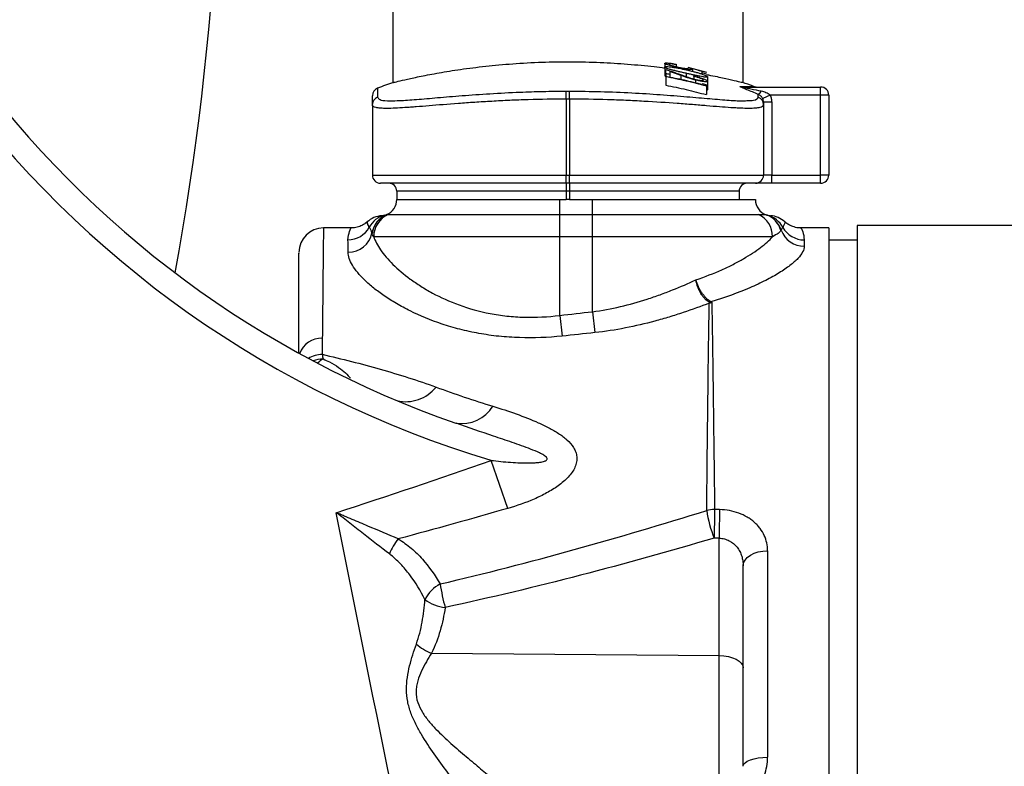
# Model space of a CAD drawing. Header units: millimetres. Extents: x 986 to 1887, y 1234 to 1795.
# Tile 4 of 6: x 1317 to 1437, y 1452 to 1543. Entities that reach past the tile are written whole.
import ezdxf

# ---------------------------------------------------------------- set-up
doc = ezdxf.new("R2010")
doc.units = ezdxf.units.MM

msp = doc.modelspace()

# ---------------------------------------------------------------- linework, layer by layer
at = {"color": 7, "linetype": 'Continuous', "lineweight": 25}
for p, q in [((1362.31, 1548.23), (1362.31, 1535.59)), ((1405.31, 1535.59), (1405.31, 1548.23)), ((1395.68, 1537.94), (1395.68, 1537.48)), ((1395.68, 1537.48), (1395.68, 1536.45)), ((1395.81, 1536.67), (1395.81, 1537.17)), ((1396.32, 1536.92), (1396.32, 1536.57)), ((1397.09, 1537.82), (1397.09, 1537.78)), ((1397.09, 1537.78), (1397.09, 1537.53)), ((1398.52, 1537.45), (1400.81, 1536.84)), ((1399.08, 1537.2), (1399.08, 1536.95)), ((1400.29, 1536.74), (1400.29, 1536.93)), ((1395.81, 1536.67), (1395.81, 1536.35)), ((1395.81, 1536.28), (1395.81, 1536.35)), ((1395.81, 1536.28), (1395.81, 1535.25)), ((1396.32, 1536.57), (1396.32, 1536.25)), ((1398.31, 1536.71), (1398.31, 1536.31)), ((1399.27, 1536.33), (1399.27, 1536.4)), ((1399.27, 1536.33), (1399.27, 1536.01)), ((1399.45, 1535.89), (1399.45, 1535.55)), ((1400.94, 1536.28), (1400.94, 1535.73)), ((1400.94, 1535.73), (1400.94, 1534.69)), ((1383.61, 1533.55), (1383.6, 1534.52)), ((1384.01, 1533.55), (1384.01, 1534.52)), ((1400.81, 1535.29), (1400.81, 1535.14)), ((1400.81, 1535.14), (1400.81, 1534.09)), ((1405.25, 1535.03), (1414.81, 1535.03)), ((1414.81, 1534.03), (1414.81, 1535.03)), ((1359.81, 1532.86), (1359.81, 1533.96)), ((1383.61, 1533.55), (1383.61, 1524.23)), ((1384.01, 1533.55), (1384.01, 1524.23)), ((1407.17, 1533.78), (1407.17, 1534.13)), ((1408.61, 1534.03), (1407.71, 1533.6)), ((1407.81, 1533.16), (1407.81, 1532.86)), ((1408.81, 1533.16), (1407.81, 1533.16)), ((1414.81, 1534.03), (1408.61, 1534.03)), ((1408.81, 1533.16), (1408.81, 1524.23)), ((1415.81, 1534.03), (1414.81, 1534.03)), ((1414.81, 1524.23), (1414.81, 1534.03)), ((1415.81, 1534.03), (1415.81, 1524.23)), ((1359.81, 1532.86), (1359.81, 1524.23)), ((1407.81, 1532.86), (1407.81, 1524.23)), ((1359.81, 1524.23), (1383.61, 1524.23)), ((1383.61, 1523.23), (1383.61, 1524.23)), ((1383.61, 1524.23), (1384.01, 1524.23)), ((1384.01, 1524.23), (1407.81, 1524.23)), ((1384.01, 1523.23), (1384.01, 1524.23)), ((1408.81, 1524.23), (1407.81, 1524.23)), ((1408.81, 1523.23), (1408.81, 1524.23)), ((1408.81, 1524.23), (1414.81, 1524.23)), ((1414.81, 1523.23), (1414.81, 1524.23)), ((1415.81, 1524.23), (1414.81, 1524.23)), ((1383.61, 1523.23), (1360.81, 1523.23)), ((1384.01, 1523.23), (1383.61, 1523.23)), ((1383.61, 1523.23), (1383.61, 1522.23)), ((1406.81, 1523.23), (1384.01, 1523.23)), ((1384.01, 1523.23), (1384.01, 1522.23)), ((1408.81, 1523.23), (1406.81, 1523.23)), ((1414.81, 1523.23), (1408.81, 1523.23)), ((1383.61, 1522.23), (1362.81, 1522.23)), ((1362.81, 1522.23), (1362.81, 1521.23)), ((1362.81, 1521.23), (1382.81, 1521.23)), ((1382.81, 1521.23), (1383.61, 1521.23)), ((1382.81, 1519.4), (1382.81, 1521.23)), ((1384.01, 1522.23), (1383.61, 1522.23)), ((1383.61, 1522.23), (1383.61, 1521.23)), ((1384.01, 1521.23), (1383.61, 1521.23)), ((1404.81, 1522.23), (1384.01, 1522.23)), ((1384.01, 1522.23), (1384.01, 1521.23)), ((1384.01, 1521.23), (1386.81, 1521.23)), ((1386.81, 1519.4), (1386.81, 1521.23)), ((1386.81, 1521.23), (1406.81, 1521.23)), ((1404.81, 1522.23), (1404.81, 1521.23)), ((1361.77, 1519.4), (1382.81, 1519.4)), ((1382.81, 1516.65), (1382.81, 1519.4)), ((1382.81, 1519.4), (1386.81, 1519.4)), ((1386.81, 1516.65), (1386.81, 1519.4)), ((1386.81, 1519.4), (1407.18, 1519.4)), ((1357.19, 1517.73), (1353.81, 1517.73)), ((1359.21, 1518.41), (1359.21, 1518.44)), ((1415.81, 1517.73), (1412.44, 1517.73)), ((1415.81, 1517.73), (1415.81, 1310.73)), ((1724.31, 1518.04), (1419.31, 1518.04)), ((1419.31, 1518.04), (1419.31, 1310.42)), ((1382.81, 1516.65), (1359.98, 1516.65)), ((1382.81, 1507), (1382.81, 1516.65)), ((1386.81, 1516.65), (1382.81, 1516.65)), ((1386.81, 1507.46), (1386.81, 1516.65)), ((1408.91, 1516.65), (1386.81, 1516.65)), ((1412.81, 1516.27), (1412.81, 1515.5)), ((1419.31, 1516.23), (1415.81, 1516.23)), ((1382.81, 1507), (1383.09, 1504.46)), ((1386.81, 1507.46), (1387.11, 1504.89)), ((1376.44, 1483.33), (1374.37, 1489.22)), ((1402.36, 1465.26), (1402.36, 1479.67)), ((1408.31, 1478.13), (1408.31, 1452.8)), ((1405.31, 1451.68), (1405.31, 1476.28)), ((1367.07, 1465.57), (1402.36, 1465.26)), ((1402.36, 1448.68), (1402.36, 1465.26))]:
    msp.add_line(p, q, dxfattribs=at)
at = {"color": 1, "linetype": 'Continuous', "lineweight": 25}
for p, q in [((1397.66, 1536.46), (1397.66, 1535.98)), ((1360.45, 1534.89), (1360.45, 1533.78))]:
    msp.add_line(p, q, dxfattribs=at)
at = {"color": 7, "linetype": 'Continuous', "lineweight": 25, "flags": 128}
for points in [[(1405.31, 1476.28), (1405.36, 1476.64), (1405.54, 1476.98), (1405.81, 1477.3), (1406.19, 1477.58), (1406.64, 1477.82), (1407.16, 1477.99), (1407.72, 1478.09), (1408.31, 1478.13)], [(1402.36, 1465.26), (1402.94, 1465.22), (1403.49, 1465.14), (1404, 1465), (1404.45, 1464.81), (1404.81, 1464.58), (1405.08, 1464.33), (1405.25, 1464.05), (1405.31, 1463.76)], [(1405.31, 1451.68), (1405.36, 1451.9), (1405.54, 1452.11), (1405.81, 1452.3), (1406.19, 1452.47), (1406.64, 1452.61), (1407.16, 1452.71), (1407.72, 1452.78), (1408.31, 1452.8)]]:
    msp.add_lwpolyline(points, dxfattribs=at)
at = {"color": 7, "linetype": 'Continuous', "lineweight": 25}
for centre, radius, start, end in [((1011.12, 1572.32), 330, 349.5092, 4.7333), ((1411.14, 1611.83), 125, 216.1358, 250.8192), ((1411.14, 1611.83), 128, 216.1358, 253.3026), ((1383.81, 1474.23), 65, 109.2445, 111.0618), ((1383.81, 1474.23), 65, 69.5334, 70.7411), ((1360.81, 1533.96), 1, 111.0618, 180), ((1405.25, 1535.99), 0.954, 250.0827, 269.9888), ((1406.98, 1536.03), 1, 244.4329, 270.0001), ((1406.81, 1534.81), 0.764, 298.0585, 340.134), ((1414.81, 1534.03), 1, 0, 90), ((1360.8, 1532.85), 0.995, 110.8569, 179.9164), ((1406.81, 1532.85), 0.995, 0.0836, 69.1431), ((1360.81, 1524.23), 1, 180, 270), ((1406.81, 1524.23), 1, 270, 0), ((1414.81, 1524.23), 1, 270, 0), ((1361.81, 1522.23), 1, 0, 90), ((1405.81, 1522.23), 1, 90, 180), ((1360.81, 1521.23), 2, 292.5949, 0), ((1408.81, 1521.23), 2, 180, 250.0252), ((1361.19, 1516.25), 3, 94.4444, 132.3683), ((1362.06, 1516.43), 2.97, 104.593, 152.1442), ((1362.71, 1516.61), 2.99, 112.3979, 170.2281), ((1362.73, 1516.62), 2.99, 112.6184, 171.3068), ((1362.98, 1516.65), 3, 113.8715, 180.1063), ((1405.9, 1516.68), 3.01, 359.4615, 64.8797), ((1407.1, 1516.55), 2.98, 17.121, 69.9831), ((1407.14, 1516.53), 2.99, 18.4169, 70.44), ((1407.55, 1516.42), 2.97, 27.9314, 75.3137), ((1408.42, 1516.25), 3, 48.2481, 85.5546), ((1353.81, 1514.73), 3, 90.1035, 180), ((1356.82, 1519.3), 3.01, 270.0678, 330.424), ((1412.79, 1518.49), 3, 199.8628, 270.3542), ((1412.8, 1519.28), 3.01, 209.2138, 270.1598), ((1356.85, 1517.72), 2.97, 269.73, 348.3615), ((1402.09, 1506.28), 2.51, 107.0604, 112.0212), ((1401.48, 1505.24), 3.29, 90.1611, 95.6331), ((1363.91, 1501.18), 4.76, 256.8527, 321.4089), ((1370.72, 1498.35), 4.62, 262.0522, 327.4355), ((1401.82, 1478.78), 4.4, 90.2913, 102.9251), ((1415.17, 1485.09), 14.47, 188.0528, 201.9743), ((1615.99, 1478.22), 214.24, 178.6747, 179.6104), ((1616.63, 1478.21), 214.27, 178.6747, 179.6102), ((1368.14, 1475.35), 6.67, 140.5477, 159.1314), ((1370.26, 1470.09), 4.5, 118.2384, 152.5177), ((1387.83, 1476.76), 19.88, 187.8464, 196.3365), ((1369.13, 1475.72), 4.57, 231.1991, 265.1918), ((1369.21, 1471.23), 6.06, 228.7083, 249.2955)]:
    msp.add_arc(centre, radius, start, end, dxfattribs=at)
at = {"color": 1, "linetype": 'Continuous', "lineweight": 25}
for centre, radius, start, end in [((1353.58, 1501.34), 2.86, 88.1376, 160.2548), ((1353.76, 1498.78), 3.45, 91.7236, 121.4357), ((1353.8, 1498.2), 3.46, 90.4684, 111.485), ((1355.5, 1498.79), 3.36, 121.1244, 135.9116)]:
    msp.add_arc(centre, radius, start, end, dxfattribs=at)
at = {"color": 7, "linetype": 'Continuous', "lineweight": 25}
for centre, major_axis, ratio, start_param, end_param in [((-399.3, 1414.23), (5757.64, -51.76), 0.015567, 1.252665, 1.252776), ((-399.35, 1412.73), (5757.64, -50.26), 0.015115, 1.252657, 1.252768)]:
    msp.add_ellipse(centre, major_axis=major_axis, ratio=ratio, start_param=start_param, end_param=end_param, dxfattribs=at)
for points, knots in [([(1362.39, 1535.59), (1362.37, 1535.59), (1362.33, 1535.58), (1362.91, 1535.72), (1364.04, 1535.98), (1365.74, 1536.35), (1367.93, 1536.77), (1370.6, 1537.2), (1373.65, 1537.59), (1377.03, 1537.9), (1380.56, 1538.1), (1384.2, 1538.15), (1387.75, 1538.07), (1391.19, 1537.85), (1393.84, 1537.6), (1395.25, 1537.42), (1395.68, 1537.36)], [0, 0, 0, 0, 0.040718, 0.115533, 0.192487, 0.267954, 0.345503, 0.422894, 0.502512, 0.580106, 0.660049, 0.735967, 0.814148, 0.889126, 0.966222, 1, 1, 1, 1]), ([(1395.68, 1537.94), (1395.68, 1537.95), (1395.69, 1537.96), (1395.72, 1537.97), (1395.74, 1537.98), (1395.81, 1537.99), (1395.85, 1537.99), (1395.96, 1537.98), (1396.02, 1537.98), (1396.22, 1537.96), (1396.37, 1537.94), (1396.63, 1537.91), (1396.72, 1537.89), (1396.9, 1537.86), (1397, 1537.84), (1397.09, 1537.82)], [0, 0, 0, 0, 0.125, 0.125, 0.25, 0.25, 0.375, 0.375, 0.5, 0.5, 0.75, 0.75, 0.875, 0.875, 1, 1, 1, 1]), ([(1397.44, 1537.4), (1397.33, 1537.42), (1397.21, 1537.44), (1396.99, 1537.5), (1396.87, 1537.52), (1396.55, 1537.6), (1396.35, 1537.65), (1396.01, 1537.76), (1395.89, 1537.8), (1395.76, 1537.86), (1395.73, 1537.88), (1395.7, 1537.9), (1395.69, 1537.91), (1395.68, 1537.93), (1395.68, 1537.93), (1395.68, 1537.94)], [0, 0, 0, 0, 0.125, 0.125, 0.25, 0.25, 0.5, 0.5, 0.75, 0.75, 0.875, 0.875, 0.9375, 0.9375, 1, 1, 1, 1]), ([(1395.68, 1537.48), (1395.68, 1537.49), (1395.68, 1537.5), (1395.7, 1537.51), (1395.72, 1537.52), (1395.79, 1537.53), (1395.85, 1537.54), (1396.02, 1537.53), (1396.12, 1537.53), (1396.35, 1537.51), (1396.48, 1537.49), (1396.74, 1537.45), (1396.88, 1537.43), (1397.16, 1537.38), (1397.31, 1537.35), (1397.73, 1537.27), (1398.02, 1537.21), (1398.31, 1537.14)], [0, 0, 0, 0, 0.0625, 0.0625, 0.125, 0.125, 0.25, 0.25, 0.375, 0.375, 0.5, 0.5, 0.625, 0.625, 0.75, 0.75, 1, 1, 1, 1]), ([(1398.31, 1536.71), (1398.16, 1536.74), (1398.01, 1536.78), (1397.72, 1536.84), (1397.58, 1536.88), (1397.29, 1536.94), (1397.15, 1536.98), (1396.87, 1537.05), (1396.73, 1537.08), (1396.47, 1537.15), (1396.34, 1537.19), (1396.12, 1537.26), (1396.02, 1537.29), (1395.85, 1537.35), (1395.79, 1537.38), (1395.72, 1537.42), (1395.71, 1537.44), (1395.68, 1537.46), (1395.68, 1537.47), (1395.68, 1537.48)], [0, 0, 0, 0, 0.125, 0.125, 0.25, 0.25, 0.375, 0.375, 0.5, 0.5, 0.625, 0.625, 0.75, 0.75, 0.875, 0.875, 0.9375, 0.9375, 1, 1, 1, 1]), ([(1397.09, 1537.78), (1397.03, 1537.79), (1396.96, 1537.8), (1396.84, 1537.82), (1396.78, 1537.83), (1396.67, 1537.85), (1396.62, 1537.85), (1396.52, 1537.86), (1396.48, 1537.87), (1396.36, 1537.88), (1396.3, 1537.87), (1396.23, 1537.87), (1396.22, 1537.86), (1396.2, 1537.85), (1396.19, 1537.85), (1396.19, 1537.84)], [0, 0, 0, 0, 0.125, 0.125, 0.25, 0.25, 0.375, 0.375, 0.5, 0.5, 0.75, 0.75, 0.875, 0.875, 1, 1, 1, 1]), ([(1396.19, 1537.84), (1396.19, 1537.83), (1396.2, 1537.82), (1396.23, 1537.8), (1396.25, 1537.78), (1396.35, 1537.74), (1396.45, 1537.71), (1396.62, 1537.65), (1396.68, 1537.63), (1396.82, 1537.59), (1396.9, 1537.57), (1397.05, 1537.54), (1397.13, 1537.52), (1397.29, 1537.48), (1397.38, 1537.46), (1397.46, 1537.44)], [0, 0, 0, 0, 0.125, 0.125, 0.25, 0.25, 0.5, 0.5, 0.625, 0.625, 0.75, 0.75, 0.875, 0.875, 1, 1, 1, 1]), ([(1399.08, 1537.2), (1399.07, 1537.19), (1399.07, 1537.18), (1399.03, 1537.17), (1399, 1537.16), (1398.88, 1537.16), (1398.75, 1537.17), (1398.52, 1537.2), (1398.44, 1537.21), (1398.25, 1537.24), (1398.16, 1537.25), (1397.96, 1537.29), (1397.86, 1537.31), (1397.65, 1537.35), (1397.55, 1537.37), (1397.44, 1537.4)], [0, 0, 0, 0, 0.125, 0.125, 0.25, 0.25, 0.5, 0.5, 0.625, 0.625, 0.75, 0.75, 0.875, 0.875, 1, 1, 1, 1]), ([(1397.46, 1537.44), (1397.54, 1537.43), (1397.61, 1537.41), (1397.76, 1537.38), (1397.83, 1537.37), (1397.97, 1537.34), (1398.04, 1537.33), (1398.16, 1537.32), (1398.22, 1537.31), (1398.38, 1537.29), (1398.45, 1537.29), (1398.52, 1537.3), (1398.54, 1537.3), (1398.56, 1537.32), (1398.56, 1537.32), (1398.56, 1537.33)], [0, 0, 0, 0, 0.125, 0.125, 0.25, 0.25, 0.375, 0.375, 0.5, 0.5, 0.75, 0.75, 0.875, 0.875, 1, 1, 1, 1]), ([(1398.31, 1537.14), (1398.45, 1537.11), (1398.6, 1537.08), (1398.89, 1537.01), (1399.03, 1536.97), (1399.32, 1536.9), (1399.46, 1536.86), (1399.74, 1536.78), (1399.88, 1536.74), (1400.14, 1536.66), (1400.26, 1536.62), (1400.49, 1536.54), (1400.59, 1536.5), (1400.76, 1536.42), (1400.82, 1536.39), (1400.89, 1536.34), (1400.91, 1536.33), (1400.93, 1536.3), (1400.93, 1536.29), (1400.94, 1536.28)], [0, 0, 0, 0, 0.125, 0.125, 0.25, 0.25, 0.375, 0.375, 0.5, 0.5, 0.625, 0.625, 0.75, 0.75, 0.875, 0.875, 0.9375, 0.9375, 1, 1, 1, 1]), ([(1398.98, 1537.29), (1399.01, 1537.27), (1399.03, 1537.26), (1399.06, 1537.24), (1399.06, 1537.23), (1399.07, 1537.22), (1399.08, 1537.21), (1399.08, 1537.2)], [0, 0, 0, 0, 0.5, 0.5, 0.75, 0.75, 1, 1, 1, 1]), ([(1400.81, 1536.61), (1400.72, 1536.63), (1400.64, 1536.65), (1400.47, 1536.7), (1400.38, 1536.72), (1400.29, 1536.74)], [0, 0, 0, 0, 0.5, 0.5, 1, 1, 1, 1]), ([(1395.68, 1536.45), (1395.68, 1536.43), (1395.69, 1536.4), (1395.79, 1536.36), (1395.81, 1536.35)], [0, 0, 0, 0, 0.857818, 1, 1, 1, 1]), ([(1396.32, 1536.57), (1396.23, 1536.59), (1396.15, 1536.61), (1395.98, 1536.64), (1395.89, 1536.65), (1395.81, 1536.67)], [0, 0, 0, 0, 0.5, 0.5, 1, 1, 1, 1]), ([(1395.81, 1536.35), (1396.56, 1536.21), (1397.31, 1536.06), (1398.81, 1535.72), (1399.56, 1535.54), (1400.29, 1535.35)], [0, 0, 0, 0, 0.5, 0.5, 1, 1, 1, 1]), ([(1400.81, 1535.14), (1399.98, 1535.36), (1399.15, 1535.57), (1397.48, 1535.95), (1396.64, 1536.12), (1395.81, 1536.28)], [0, 0, 0, 0, 0.5, 0.5, 1, 1, 1, 1]), ([(1399.45, 1535.89), (1399.36, 1535.91), (1399.27, 1535.93), (1399.1, 1535.98), (1399.02, 1536), (1398.85, 1536.05), (1398.77, 1536.08), (1398.61, 1536.13), (1398.54, 1536.15), (1398.32, 1536.22), (1398.18, 1536.27), (1397.91, 1536.37), (1397.78, 1536.41), (1397.66, 1536.46)], [0, 0, 0, 0, 0.125, 0.125, 0.25, 0.25, 0.375, 0.375, 0.5, 0.5, 0.75, 0.75, 1, 1, 1, 1]), ([(1397.88, 1536.47), (1398.1, 1536.39), (1398.33, 1536.31), (1398.69, 1536.18), (1398.82, 1536.13), (1399.03, 1536.07), (1399.1, 1536.05), (1399.25, 1536.01), (1399.33, 1535.99), (1399.41, 1535.97)], [0, 0, 0, 0, 0.5, 0.5, 0.75, 0.75, 0.875, 0.875, 1, 1, 1, 1]), ([(1400.94, 1536.28), (1400.93, 1536.27), (1400.93, 1536.27), (1400.91, 1536.25), (1400.89, 1536.25), (1400.83, 1536.24), (1400.76, 1536.24), (1400.64, 1536.25), (1400.59, 1536.25), (1400.49, 1536.26), (1400.43, 1536.27), (1400.26, 1536.3), (1400.14, 1536.32), (1399.87, 1536.37), (1399.74, 1536.4), (1399.46, 1536.45), (1399.31, 1536.48), (1399.03, 1536.55), (1398.88, 1536.58), (1398.6, 1536.65), (1398.45, 1536.68), (1398.31, 1536.71)], [0, 0, 0, 0, 0.0625, 0.0625, 0.125, 0.125, 0.25, 0.25, 0.3125, 0.3125, 0.375, 0.375, 0.5, 0.5, 0.625, 0.625, 0.75, 0.75, 0.875, 0.875, 1, 1, 1, 1]), ([(1399.27, 1536.4), (1399.38, 1536.37), (1399.49, 1536.34), (1399.7, 1536.28), (1399.8, 1536.25), (1400, 1536.19), (1400.1, 1536.16), (1400.28, 1536.1), (1400.36, 1536.07), (1400.52, 1536), (1400.59, 1535.97), (1400.72, 1535.92), (1400.77, 1535.89), (1400.85, 1535.83), (1400.88, 1535.81), (1400.92, 1535.78), (1400.92, 1535.77), (1400.93, 1535.75), (1400.93, 1535.74), (1400.94, 1535.73)], [0, 0, 0, 0, 0.125, 0.125, 0.25, 0.25, 0.375, 0.375, 0.5, 0.5, 0.625, 0.625, 0.75, 0.75, 0.875, 0.875, 0.9375, 0.9375, 1, 1, 1, 1]), ([(1400.42, 1535.87), (1400.42, 1535.89), (1400.42, 1535.9), (1400.39, 1535.93), (1400.37, 1535.94), (1400.29, 1536), (1400.2, 1536.04), (1399.98, 1536.12), (1399.85, 1536.17), (1399.64, 1536.23), (1399.57, 1536.25), (1399.42, 1536.29), (1399.34, 1536.31), (1399.27, 1536.33)], [0, 0, 0, 0, 0.125, 0.125, 0.25, 0.25, 0.5, 0.5, 0.75, 0.75, 0.875, 0.875, 1, 1, 1, 1]), ([(1399.41, 1535.97), (1399.48, 1535.95), (1399.54, 1535.94), (1399.68, 1535.91), (1399.74, 1535.89), (1399.93, 1535.86), (1400.04, 1535.84), (1400.23, 1535.83), (1400.3, 1535.83), (1400.38, 1535.84), (1400.39, 1535.84), (1400.42, 1535.85), (1400.42, 1535.86), (1400.42, 1535.87)], [0, 0, 0, 0, 0.125, 0.125, 0.25, 0.25, 0.5, 0.5, 0.75, 0.75, 0.875, 0.875, 1, 1, 1, 1]), ([(1400.94, 1535.73), (1400.93, 1535.72), (1400.93, 1535.71), (1400.9, 1535.69), (1400.87, 1535.68), (1400.8, 1535.67), (1400.76, 1535.67), (1400.65, 1535.67), (1400.58, 1535.68), (1400.37, 1535.7), (1400.2, 1535.73), (1399.93, 1535.78), (1399.84, 1535.8), (1399.64, 1535.84), (1399.55, 1535.87), (1399.45, 1535.89)], [0, 0, 0, 0, 0.125, 0.125, 0.25, 0.25, 0.375, 0.375, 0.5, 0.5, 0.75, 0.75, 0.875, 0.875, 1, 1, 1, 1]), ([(1400.81, 1536.55), (1400.98, 1536.52), (1401.95, 1536.34), (1403.24, 1536.06), (1404.56, 1535.76), (1405.24, 1535.59), (1405.24, 1535.59), (1405.24, 1535.59)], [0, 0, 0, 0, 0.056126, 0.317038, 0.570745, 0.832077, 1, 1, 1, 1]), ([(1362.03, 1533.35), (1362.39, 1533.35), (1363.22, 1533.35), (1365.18, 1533.49), (1367.75, 1533.72), (1370.79, 1533.98), (1374.2, 1534.22), (1377.58, 1534.4), (1380.74, 1534.5), (1382.65, 1534.52), (1383.6, 1534.52)], [0, 0, 0, 0, 0.103892, 0.2392, 0.376309, 0.51343, 0.653767, 0.794102, 0.897051, 1, 1, 1, 1]), ([(1384.01, 1534.52), (1385.29, 1534.51), (1387.88, 1534.48), (1391.63, 1534.33), (1395.21, 1534.1), (1398.44, 1533.84), (1401.31, 1533.59), (1403.64, 1533.4), (1405.15, 1533.31), (1405.65, 1533.35), (1405.78, 1533.36)], [0, 0, 0, 0, 0.13468, 0.273225, 0.407619, 0.545807, 0.680691, 0.819499, 0.953434, 1, 1, 1, 1]), ([(1395.81, 1535.25), (1396.65, 1535.09), (1397.49, 1534.91), (1399.16, 1534.52), (1399.99, 1534.31), (1400.81, 1534.09)], [0, 0, 0, 0, 0.5, 0.5, 1, 1, 1, 1]), ([(1400.81, 1534.63), (1400.85, 1534.63), (1400.93, 1534.64), (1400.93, 1534.67), (1400.94, 1534.69)], [0, 0, 0, 0, 0.482921, 1, 1, 1, 1]), ([(1407.17, 1534.13), (1406.92, 1534.23), (1406.69, 1534.33), (1406.22, 1534.52), (1405.99, 1534.61), (1405.66, 1534.74), (1405.55, 1534.79), (1405.34, 1534.87), (1405.25, 1534.91), (1405.07, 1534.99), (1405, 1535.02), (1404.91, 1535.07), (1404.9, 1535.09), (1404.93, 1535.09)], [0, 0, 0, 0, 0.25, 0.25, 0.5, 0.5, 0.625, 0.625, 0.75, 0.75, 0.875, 0.875, 1, 1, 1, 1]), ([(1405.25, 1535.03), (1405.24, 1535.03), (1405.24, 1535.03), (1405.24, 1535.03), (1405.24, 1535.02), (1405.28, 1535.01), (1405.32, 1535), (1405.45, 1534.97), (1405.54, 1534.95), (1405.84, 1534.89), (1406.05, 1534.85), (1406.67, 1534.72), (1407.1, 1534.63), (1407.53, 1534.55)], [0, 0, 0, 0, 0.03125, 0.03125, 0.0625, 0.0625, 0.125, 0.125, 0.25, 0.25, 0.5, 0.5, 1, 1, 1, 1]), ([(1407.53, 1534.55), (1407.73, 1534.51), (1407.92, 1534.45), (1408.2, 1534.33), (1408.29, 1534.28), (1408.46, 1534.17), (1408.54, 1534.11), (1408.61, 1534.03)], [0, 0, 0, 0, 0.5, 0.5, 0.75, 0.75, 1, 1, 1, 1]), ([(1383.61, 1533.55), (1382.03, 1533.54), (1380.48, 1533.52), (1378.18, 1533.44), (1377.41, 1533.42), (1375.92, 1533.35), (1375.19, 1533.31), (1373.76, 1533.23), (1373.06, 1533.19), (1371.69, 1533.1), (1371.02, 1533.05), (1369.07, 1532.91), (1367.87, 1532.81), (1366.23, 1532.68), (1365.7, 1532.63), (1364.96, 1532.58), (1364.72, 1532.56), (1364.25, 1532.52), (1364.03, 1532.51), (1362.95, 1532.44), (1362.21, 1532.4), (1361.47, 1532.4), (1361.33, 1532.41), (1361.06, 1532.41), (1360.94, 1532.42), (1360.6, 1532.45), (1360.41, 1532.47), (1359.96, 1532.59), (1359.81, 1532.7), (1359.81, 1532.86)], [0, 0, 0, 0, 0.125, 0.125, 0.1875, 0.1875, 0.25, 0.25, 0.3125, 0.3125, 0.375, 0.375, 0.5, 0.5, 0.5625, 0.5625, 0.59375, 0.59375, 0.625, 0.625, 0.75, 0.75, 0.78125, 0.78125, 0.8125, 0.8125, 0.875, 0.875, 1, 1, 1, 1]), ([(1407.81, 1532.86), (1407.81, 1532.7), (1407.65, 1532.59), (1407.27, 1532.49), (1407.18, 1532.48), (1406.99, 1532.45), (1406.89, 1532.44), (1406.55, 1532.41), (1406.29, 1532.4), (1405.69, 1532.4), (1405.36, 1532.41), (1404.81, 1532.44), (1404.62, 1532.45), (1404.21, 1532.47), (1404, 1532.48), (1402.91, 1532.55), (1401.93, 1532.63), (1400.28, 1532.77), (1399.71, 1532.81), (1398.8, 1532.89), (1398.49, 1532.91), (1397.86, 1532.96), (1397.54, 1532.98), (1395.93, 1533.1), (1394.56, 1533.19), (1392.4, 1533.31), (1391.66, 1533.35), (1390.16, 1533.42), (1389.41, 1533.45), (1387.13, 1533.52), (1385.58, 1533.54), (1384.01, 1533.55)], [0, 0, 0, 0, 0.125, 0.125, 0.15625, 0.15625, 0.1875, 0.1875, 0.25, 0.25, 0.3125, 0.3125, 0.34375, 0.34375, 0.375, 0.375, 0.5, 0.5, 0.5625, 0.5625, 0.59375, 0.59375, 0.625, 0.625, 0.75, 0.75, 0.8125, 0.8125, 0.875, 0.875, 1, 1, 1, 1]), ([(1407.71, 1533.6), (1407.65, 1533.73), (1407.57, 1533.84), (1407.38, 1534.01), (1407.28, 1534.08), (1407.17, 1534.13)], [0, 0, 0, 0, 0.5, 0.5, 1, 1, 1, 1]), ([(1408.61, 1534.03), (1408.68, 1533.9), (1408.72, 1533.75), (1408.79, 1533.46), (1408.81, 1533.31), (1408.81, 1533.16)], [0, 0, 0, 0, 0.5, 0.5, 1, 1, 1, 1]), ([(1360.96, 1519.24), (1360.99, 1519.24), (1361.02, 1519.23), (1361.24, 1519.28), (1361.31, 1519.3)], [0, 0, 0, 0, 0.673897, 1, 1, 1, 1]), ([(1407.18, 1519.4), (1407.45, 1519.4), (1407.67, 1519.39), (1407.99, 1519.38), (1408.09, 1519.37), (1408.12, 1519.35)], [0, 0, 0, 0, 0.5, 0.5, 1, 1, 1, 1]), ([(1408.3, 1519.3), (1408.39, 1519.28), (1408.6, 1519.24), (1408.63, 1519.24), (1408.65, 1519.24)], [0, 0, 0, 0, 0.423113, 1, 1, 1, 1]), ([(1359.18, 1518.48), (1359.11, 1518.42), (1359, 1518.32), (1358.63, 1518.08), (1358.11, 1517.86), (1357.6, 1517.72), (1357.28, 1517.75), (1357.19, 1517.75)], [0, 0, 0, 0, 0.260738, 0.449992, 0.66238, 0.903858, 1, 1, 1, 1]), ([(1409.95, 1517.43), (1409.89, 1517.32), (1409.78, 1517.2), (1409.43, 1516.95), (1409.19, 1516.8), (1408.91, 1516.65)], [0, 0, 0, 0, 0.5, 0.5, 1, 1, 1, 1]), ([(1412.43, 1517.75), (1412.36, 1517.74), (1412.07, 1517.72), (1411.57, 1517.83), (1411.01, 1518.06), (1410.63, 1518.3), (1410.47, 1518.44), (1410.43, 1518.49)], [0, 0, 0, 0, 0.087463, 0.39564, 0.665796, 0.898834, 1, 1, 1, 1]), ([(1359.98, 1516.65), (1360.15, 1516.14), (1360.43, 1515.6), (1361.03, 1514.75), (1361.25, 1514.46), (1361.76, 1513.87), (1362.04, 1513.57), (1362.95, 1512.66), (1363.66, 1512.06), (1364.87, 1511.17), (1365.3, 1510.88), (1366.21, 1510.3), (1366.69, 1510.02), (1368.19, 1509.21), (1369.28, 1508.72), (1371.66, 1507.85), (1372.93, 1507.49), (1374.93, 1507.11), (1375.61, 1507.01), (1377.03, 1506.85), (1377.74, 1506.8), (1379.89, 1506.75), (1381.34, 1506.82), (1382.81, 1507)], [0, 0, 0, 0, 0.125, 0.125, 0.1875, 0.1875, 0.25, 0.25, 0.375, 0.375, 0.4375, 0.4375, 0.5, 0.5, 0.625, 0.625, 0.75, 0.75, 0.8125, 0.8125, 0.875, 0.875, 1, 1, 1, 1]), ([(1399.5, 1511.36), (1400.65, 1511.75), (1401.71, 1512.17), (1403.17, 1512.82), (1403.64, 1513.04), (1404.53, 1513.5), (1404.96, 1513.73), (1406.15, 1514.42), (1406.85, 1514.88), (1407.74, 1515.56), (1408.01, 1515.78), (1408.5, 1516.22), (1408.72, 1516.44), (1408.91, 1516.65)], [0, 0, 0, 0, 0.25, 0.25, 0.375, 0.375, 0.5, 0.5, 0.75, 0.75, 0.875, 0.875, 1, 1, 1, 1]), ([(1412.81, 1515.5), (1412.81, 1515.05), (1412.54, 1514.55), (1411.89, 1513.85), (1411.74, 1513.71), (1411.42, 1513.42), (1411.24, 1513.28), (1410.66, 1512.83), (1410.22, 1512.53), (1409.23, 1511.92), (1408.68, 1511.61), (1407.77, 1511.15), (1407.46, 1510.99), (1406.8, 1510.68), (1406.46, 1510.53), (1404.7, 1509.78), (1403.12, 1509.2), (1401.36, 1508.68)], [0, 0, 0, 0, 0.25, 0.25, 0.3125, 0.3125, 0.375, 0.375, 0.5, 0.5, 0.625, 0.625, 0.6875, 0.6875, 0.75, 0.75, 1, 1, 1, 1]), ([(1350.81, 1502.44), (1350.81, 1503.67), (1350.81, 1506.39), (1350.81, 1509.62), (1350.81, 1512.28), (1350.81, 1513.95), (1350.81, 1514.74), (1350.81, 1514.65), (1350.81, 1514.62)], [0, 0, 0, 0, 0.159946, 0.351809, 0.543061, 0.734319, 0.926187, 1, 1, 1, 1]), ([(1383.09, 1504.46), (1381.33, 1504.28), (1379.59, 1504.22), (1377.45, 1504.29), (1377.03, 1504.31), (1376.18, 1504.37), (1375.75, 1504.4), (1374.5, 1504.53), (1373.68, 1504.65), (1372.09, 1504.94), (1371.31, 1505.11), (1369.8, 1505.49), (1369.07, 1505.71), (1366.94, 1506.42), (1365.65, 1506.96), (1363.87, 1507.84), (1363.3, 1508.15), (1362.24, 1508.77), (1361.74, 1509.09), (1360.81, 1509.72), (1360.38, 1510.04), (1359.58, 1510.68), (1359.21, 1511.01), (1358.23, 1511.96), (1357.72, 1512.57), (1357.2, 1513.44), (1357.07, 1513.71), (1356.89, 1514.25), (1356.84, 1514.51), (1356.84, 1514.75)], [0, 0, 0, 0, 0.125, 0.125, 0.15625, 0.15625, 0.1875, 0.1875, 0.25, 0.25, 0.3125, 0.3125, 0.375, 0.375, 0.5, 0.5, 0.5625, 0.5625, 0.625, 0.625, 0.6875, 0.6875, 0.75, 0.75, 0.875, 0.875, 0.9375, 0.9375, 1, 1, 1, 1]), ([(1386.81, 1507.46), (1387.98, 1507.61), (1389.12, 1507.83), (1391.36, 1508.35), (1392.45, 1508.66), (1394.06, 1509.18), (1394.59, 1509.36), (1395.63, 1509.73), (1396.14, 1509.93), (1397.63, 1510.52), (1398.58, 1510.93), (1399.5, 1511.36)], [0, 0, 0, 0, 0.25, 0.25, 0.5, 0.5, 0.625, 0.625, 0.75, 0.75, 1, 1, 1, 1]), ([(1401.15, 1508.61), (1400.97, 1508.71), (1400.79, 1508.86), (1400.53, 1509.13), (1400.45, 1509.23), (1400.28, 1509.44), (1400.21, 1509.56), (1400.06, 1509.8), (1399.99, 1509.93), (1399.86, 1510.2), (1399.8, 1510.33), (1399.64, 1510.76), (1399.56, 1511.06), (1399.5, 1511.36)], [0, 0, 0, 0, 0.25, 0.25, 0.375, 0.375, 0.5, 0.5, 0.625, 0.625, 0.75, 0.75, 1, 1, 1, 1]), ([(1401.36, 1508.68), (1401.17, 1508.78), (1400.99, 1508.92), (1400.71, 1509.19), (1400.62, 1509.29), (1400.44, 1509.5), (1400.36, 1509.61), (1400.19, 1509.85), (1400.11, 1509.97), (1399.96, 1510.23), (1399.89, 1510.37), (1399.7, 1510.78), (1399.58, 1511.07), (1399.5, 1511.36)], [0, 0, 0, 0, 0.25, 0.25, 0.375, 0.375, 0.5, 0.5, 0.625, 0.625, 0.75, 0.75, 1, 1, 1, 1]), ([(1401.15, 1508.51), (1400.12, 1508.11), (1399.05, 1507.72), (1397.38, 1507.16), (1396.81, 1506.98), (1395.66, 1506.63), (1395.07, 1506.46), (1393.29, 1505.98), (1392.08, 1505.7), (1389.63, 1505.22), (1388.38, 1505.03), (1387.11, 1504.89)], [0, 0, 0, 0, 0.25, 0.25, 0.375, 0.375, 0.5, 0.5, 0.75, 0.75, 1, 1, 1, 1]), ([(1400.84, 1483.07), (1400.85, 1484.42), (1400.87, 1485.75), (1400.89, 1488.33), (1400.9, 1489.58), (1400.94, 1493.24), (1400.97, 1495.52), (1401.02, 1499.77), (1401.05, 1501.73), (1401.1, 1505.36), (1401.13, 1507.02), (1401.15, 1508.51)], [0, 0, 0, 0, 0.125, 0.125, 0.25, 0.25, 0.5, 0.5, 0.75, 0.75, 1, 1, 1, 1]), ([(1401.15, 1508.51), (1401.17, 1508.53), (1401.18, 1508.55), (1401.18, 1508.58), (1401.18, 1508.6), (1401.15, 1508.61)], [0, 0, 0, 0, 0.5, 0.5, 1, 1, 1, 1]), ([(1401.47, 1508.53), (1401.49, 1507.04), (1401.51, 1505.38), (1401.57, 1501.77), (1401.6, 1499.81), (1401.65, 1495.58), (1401.68, 1493.31), (1401.73, 1489.67), (1401.74, 1488.41), (1401.77, 1485.85), (1401.79, 1484.53), (1401.8, 1483.18)], [0, 0, 0, 0, 0.25, 0.25, 0.5, 0.5, 0.75, 0.75, 0.875, 0.875, 1, 1, 1, 1]), ([(1353.65, 1502.23), (1356.07, 1501.68), (1358.45, 1501.07), (1361.95, 1500.07), (1363.11, 1499.73), (1365.39, 1499), (1366.52, 1498.62), (1367.63, 1498.21)], [0, 0, 0, 0, 0.5, 0.5, 0.75, 0.75, 1, 1, 1, 1]), ([(1374.61, 1495.86), (1375.58, 1495.56), (1376.54, 1495.25), (1378.4, 1494.58), (1379.31, 1494.23), (1380.61, 1493.65), (1381.04, 1493.44), (1381.87, 1493.01), (1382.27, 1492.78), (1383.02, 1492.29), (1383.37, 1492.02), (1384, 1491.45), (1384.28, 1491.13), (1384.6, 1490.61), (1384.69, 1490.43), (1384.83, 1490.06), (1384.87, 1489.86), (1384.91, 1489.45), (1384.9, 1489.24), (1384.83, 1488.81), (1384.77, 1488.6), (1384.58, 1488.17), (1384.46, 1487.96), (1384.18, 1487.55), (1384.02, 1487.35), (1383.66, 1486.97), (1383.47, 1486.79), (1383.06, 1486.44), (1382.84, 1486.27), (1382.17, 1485.78), (1381.69, 1485.49), (1380.7, 1484.95), (1380.19, 1484.7), (1378.62, 1484.02), (1377.54, 1483.64), (1376.44, 1483.33)], [0, 0, 0, 0, 0.125, 0.125, 0.25, 0.25, 0.3125, 0.3125, 0.375, 0.375, 0.4375, 0.4375, 0.5, 0.5, 0.53125, 0.53125, 0.5625, 0.5625, 0.59375, 0.59375, 0.625, 0.625, 0.65625, 0.65625, 0.6875, 0.6875, 0.71875, 0.71875, 0.75, 0.75, 0.8125, 0.8125, 0.875, 0.875, 1, 1, 1, 1]), ([(1374.37, 1489.22), (1375.17, 1489.12), (1375.97, 1489.04), (1377.17, 1488.95), (1377.57, 1488.93), (1378.37, 1488.9), (1378.77, 1488.9), (1379.37, 1488.91), (1379.57, 1488.92), (1379.97, 1488.94), (1380.17, 1488.96), (1380.47, 1489), (1380.57, 1489.02), (1380.76, 1489.06), (1380.86, 1489.09), (1381, 1489.14), (1381.04, 1489.16), (1381.12, 1489.2), (1381.16, 1489.23), (1381.22, 1489.29), (1381.24, 1489.33), (1381.25, 1489.41), (1381.25, 1489.45), (1381.2, 1489.56), (1381.13, 1489.63), (1380.99, 1489.75), (1380.92, 1489.8), (1380.67, 1489.96), (1380.5, 1490.05), (1379.97, 1490.3), (1379.6, 1490.45), (1378.49, 1490.89), (1377.73, 1491.16), (1376.21, 1491.68), (1375.44, 1491.94), (1373.14, 1492.71), (1371.61, 1493.23), (1370.08, 1493.77)], [0, 0, 0, 0, 0.125, 0.125, 0.1875, 0.1875, 0.25, 0.25, 0.28125, 0.28125, 0.3125, 0.3125, 0.328125, 0.328125, 0.34375, 0.34375, 0.351563, 0.351563, 0.359375, 0.359375, 0.367187, 0.367187, 0.375, 0.375, 0.390625, 0.390625, 0.40625, 0.40625, 0.4375, 0.4375, 0.5, 0.5, 0.625, 0.625, 0.75, 0.75, 1, 1, 1, 1]), ([(1361.91, 1477.73), (1360.87, 1478.53), (1359.8, 1479.36), (1358.16, 1480.63), (1357.61, 1481.06), (1356.77, 1481.71), (1356.49, 1481.93), (1356.07, 1482.26), (1355.93, 1482.37), (1355.65, 1482.59), (1355.51, 1482.7), (1355.37, 1482.8)], [0, 0, 0, 0, 0.5, 0.5, 0.75, 0.75, 0.875, 0.875, 0.9375, 0.9375, 1, 1, 1, 1]), ([(1362.99, 1479.59), (1361.79, 1480.1), (1360.54, 1480.62), (1358.63, 1481.43), (1357.98, 1481.7), (1357, 1482.11), (1356.68, 1482.25), (1356.19, 1482.46), (1356.03, 1482.53), (1355.7, 1482.67), (1355.53, 1482.74), (1355.37, 1482.8)], [0, 0, 0, 0, 0.5, 0.5, 0.75, 0.75, 0.875, 0.875, 0.9375, 0.9375, 1, 1, 1, 1]), ([(1368.13, 1474.05), (1373.66, 1475.34), (1379.14, 1476.76), (1390.04, 1479.79), (1395.45, 1481.4), (1400.84, 1483.07)], [0, 0, 0, 0, 0.5, 0.5, 1, 1, 1, 1]), ([(1408.31, 1478.13), (1408.31, 1478.45), (1408.27, 1478.77), (1408.14, 1479.4), (1408.03, 1479.71), (1407.76, 1480.3), (1407.59, 1480.58), (1407.29, 1480.99), (1407.18, 1481.12), (1406.94, 1481.38), (1406.82, 1481.5), (1406.55, 1481.73), (1406.41, 1481.84), (1406.12, 1482.06), (1405.96, 1482.16), (1405.48, 1482.44), (1405.14, 1482.61), (1404.41, 1482.88), (1404.02, 1482.98), (1403.23, 1483.12), (1402.82, 1483.16), (1402.41, 1483.17)], [0, 0, 0, 0, 0.125, 0.125, 0.25, 0.25, 0.375, 0.375, 0.4375, 0.4375, 0.5, 0.5, 0.5625, 0.5625, 0.625, 0.625, 0.75, 0.75, 0.875, 0.875, 1, 1, 1, 1]), ([(1362.99, 1479.59), (1363.56, 1479.24), (1364.09, 1478.85), (1365.08, 1478.01), (1365.53, 1477.57), (1366.79, 1476.16), (1367.5, 1475.14), (1368.13, 1474.05)], [0, 0, 0, 0, 0.25, 0.25, 0.5, 0.5, 1, 1, 1, 1]), ([(1401.75, 1479.68), (1396.32, 1478.08), (1390.85, 1476.55), (1379.86, 1473.7), (1374.32, 1472.37), (1368.75, 1471.17)], [0, 0, 0, 0, 0.5, 0.5, 1, 1, 1, 1]), ([(1402.36, 1479.67), (1402.58, 1479.67), (1402.8, 1479.64), (1403.21, 1479.53), (1403.42, 1479.45), (1403.98, 1479.16), (1404.31, 1478.88), (1404.69, 1478.39), (1404.8, 1478.22), (1404.99, 1477.86), (1405.07, 1477.67), (1405.19, 1477.29), (1405.23, 1477.09), (1405.29, 1476.68), (1405.31, 1476.48), (1405.31, 1476.28)], [0, 0, 0, 0, 0.125, 0.125, 0.25, 0.25, 0.5, 0.5, 0.625, 0.625, 0.75, 0.75, 0.875, 0.875, 1, 1, 1, 1]), ([(1366.27, 1472.16), (1365.73, 1473.21), (1365.12, 1474.22), (1364.05, 1475.63), (1363.67, 1476.08), (1362.84, 1476.95), (1362.39, 1477.36), (1361.91, 1477.73)], [0, 0, 0, 0, 0.5, 0.5, 0.75, 0.75, 1, 1, 1, 1]), ([(1365.21, 1466.68), (1365.53, 1467.57), (1365.75, 1468.47), (1366.09, 1470.3), (1366.2, 1471.23), (1366.27, 1472.16)], [0, 0, 0, 0, 0.5, 0.5, 1, 1, 1, 1]), ([(1368.75, 1471.17), (1368.6, 1470.2), (1368.4, 1469.25), (1367.86, 1467.38), (1367.52, 1466.46), (1367.07, 1465.57)], [0, 0, 0, 0, 0.5, 0.5, 1, 1, 1, 1]), ([(1372, 1446.98), (1371.58, 1447.57), (1371.1, 1448.2), (1370.1, 1449.53), (1369.57, 1450.23), (1368.49, 1451.68), (1367.94, 1452.43), (1366.86, 1453.97), (1366.33, 1454.76), (1365.59, 1456), (1365.35, 1456.43), (1364.91, 1457.31), (1364.71, 1457.76), (1364.38, 1458.68), (1364.24, 1459.16), (1364.05, 1460.13), (1364.01, 1460.63), (1364, 1461.62), (1364.04, 1462.1), (1364.17, 1463.07), (1364.27, 1463.54), (1364.62, 1464.94), (1364.91, 1465.82), (1365.21, 1466.68)], [0, 0, 0, 0, 0.125, 0.125, 0.25, 0.25, 0.375, 0.375, 0.5, 0.5, 0.5625, 0.5625, 0.625, 0.625, 0.6875, 0.6875, 0.75, 0.75, 0.8125, 0.8125, 0.875, 0.875, 1, 1, 1, 1]), ([(1367.07, 1465.57), (1366.85, 1465.22), (1366.64, 1464.87), (1366.23, 1464.15), (1366.03, 1463.78), (1365.67, 1462.99), (1365.51, 1462.59), (1365.32, 1461.95), (1365.27, 1461.74), (1365.2, 1461.3), (1365.18, 1461.08), (1365.17, 1460.4), (1365.24, 1459.96), (1365.52, 1459.09), (1365.72, 1458.69), (1366.18, 1457.93), (1366.45, 1457.57), (1367.01, 1456.88), (1367.31, 1456.56), (1368.21, 1455.63), (1368.84, 1455.05), (1369.77, 1454.21), (1370.09, 1453.94), (1370.71, 1453.4), (1371.02, 1453.13), (1371.95, 1452.35), (1372.54, 1451.86), (1373.65, 1450.92), (1374.18, 1450.47), (1374.65, 1450.06)], [0, 0, 0, 0, 0.0625, 0.0625, 0.125, 0.125, 0.1875, 0.1875, 0.21875, 0.21875, 0.25, 0.25, 0.3125, 0.3125, 0.375, 0.375, 0.4375, 0.4375, 0.5, 0.5, 0.625, 0.625, 0.6875, 0.6875, 0.75, 0.75, 0.875, 0.875, 1, 1, 1, 1]), ([(1402.41, 1446.62), (1402.62, 1446.62), (1402.82, 1446.64), (1403.23, 1446.69), (1403.43, 1446.72), (1404.03, 1446.86), (1404.41, 1447), (1404.96, 1447.25), (1405.14, 1447.35), (1405.49, 1447.55), (1405.65, 1447.66), (1406.13, 1448.02), (1406.42, 1448.28), (1406.82, 1448.72), (1406.95, 1448.88), (1407.18, 1449.19), (1407.29, 1449.35), (1407.59, 1449.85), (1407.76, 1450.2), (1408.04, 1450.92), (1408.14, 1451.29), (1408.27, 1452.04), (1408.31, 1452.42), (1408.31, 1452.8)], [0, 0, 0, 0, 0.0625, 0.0625, 0.125, 0.125, 0.25, 0.25, 0.3125, 0.3125, 0.375, 0.375, 0.5, 0.5, 0.5625, 0.5625, 0.625, 0.625, 0.75, 0.75, 0.875, 0.875, 1, 1, 1, 1])]:
    msp.add_open_spline(points, degree=3, knots=knots, dxfattribs=at)
for points in [[(1395.81, 1537.17), (1396.5, 1536.95), (1397.19, 1536.72), (1397.88, 1536.47)], [(1397.66, 1536.46), (1397.21, 1536.62), (1396.77, 1536.77), (1396.32, 1536.92)], [(1400.29, 1536.93), (1399.86, 1537.06), (1399.42, 1537.18), (1398.98, 1537.29)], [(1383.6, 1534.52), (1383.74, 1534.53), (1383.87, 1534.53), (1384.01, 1534.52)], [(1400.29, 1535.47), (1400.47, 1535.41), (1400.64, 1535.35), (1400.81, 1535.29)], [(1384.01, 1533.55), (1383.87, 1533.55), (1383.74, 1533.55), (1383.61, 1533.55)], [(1407.81, 1533.16), (1407.81, 1533.31), (1407.77, 1533.46), (1407.71, 1533.6)], [(1361.31, 1519.3), (1361.42, 1519.33), (1361.52, 1519.36), (1361.57, 1519.38)], [(1361.57, 1519.38), (1361.57, 1519.38), (1361.57, 1519.38), (1361.58, 1519.39)], [(1361.58, 1519.39), (1361.6, 1519.39), (1361.66, 1519.4), (1361.77, 1519.4)], [(1408.12, 1519.35), (1408.13, 1519.35), (1408.13, 1519.35), (1408.14, 1519.35)], [(1408.14, 1519.35), (1408.18, 1519.33), (1408.24, 1519.31), (1408.3, 1519.3)], [(1359.76, 1517.12), (1359.7, 1517.41), (1359.57, 1517.63), (1359.44, 1517.81)], [(1409.97, 1517.48), (1409.97, 1517.46), (1409.96, 1517.45), (1409.95, 1517.43)], [(1410.17, 1517.81), (1410.1, 1517.71), (1410.03, 1517.6), (1409.97, 1517.48)], [(1356.84, 1514.75), (1356.83, 1515.36), (1356.83, 1515.87), (1356.82, 1516.29)], [(1359.77, 1517.08), (1359.77, 1517.09), (1359.76, 1517.11), (1359.76, 1517.12)], [(1359.98, 1516.65), (1359.87, 1516.8), (1359.8, 1516.95), (1359.77, 1517.08)], [(1401.36, 1508.68), (1401.44, 1508.64), (1401.47, 1508.59), (1401.47, 1508.53)], [(1382.81, 1507), (1384.14, 1507.15), (1385.47, 1507.3), (1386.81, 1507.46)], [(1353.67, 1504.2), (1353.67, 1503.56), (1353.66, 1502.91), (1353.65, 1502.23)], [(1387.11, 1504.89), (1385.77, 1504.74), (1384.43, 1504.6), (1383.09, 1504.46)], [(1353.65, 1502.23), (1353.69, 1502.03), (1353.73, 1501.84), (1353.77, 1501.66)], [(1367.63, 1498.21), (1369.92, 1497.37), (1372.25, 1496.58), (1374.61, 1495.86)], [(1355.37, 1482.8), (1361.74, 1484.85), (1368.06, 1487.01), (1374.37, 1489.22)], [(1386.07, 1339.06), (1375.13, 1386.82), (1364.9, 1434.74), (1355.37, 1482.8)], [(1376.44, 1483.33), (1371.97, 1482.04), (1367.49, 1480.79), (1362.99, 1479.59)]]:
    msp.add_open_spline(points, degree=3, dxfattribs=at)
at = {"color": 1, "linetype": 'Continuous', "lineweight": 25}
for points, knots in [([(1404.93, 1535.09), (1405.38, 1535.09), (1406.2, 1535.09), (1406.67, 1535.1), (1406.55, 1535.09), (1406.52, 1535.09)], [0, 0, 0, 0, 0.471618, 0.854398, 1, 1, 1, 1]), ([(1360.45, 1533.78), (1360.52, 1533.67), (1360.66, 1533.45), (1361.27, 1533.34), (1361.91, 1533.35), (1362.03, 1533.35)], [0, 0, 0, 0, 0.447927, 0.895854, 1, 1, 1, 1]), ([(1405.78, 1533.36), (1406.07, 1533.37), (1406.96, 1533.39), (1407.08, 1533.63), (1407.17, 1533.78)], [0, 0, 0, 0, 0.334457, 1, 1, 1, 1]), ([(1353.81, 1517.7), (1353.81, 1517.71), (1353.81, 1517.79), (1353.8, 1517.43), (1353.8, 1516.57), (1353.78, 1515.12), (1353.76, 1513.17), (1353.74, 1510.72), (1353.71, 1507.78), (1353.69, 1505.4), (1353.67, 1504.2)], [0, 0, 0, 0, 0.0226807, 0.1603767, 0.3010691, 0.4427985, 0.5796233, 0.717401, 0.8581811, 1, 1, 1, 1]), ([(1356.82, 1516.29), (1356.87, 1516.66), (1356.97, 1517.41), (1357.23, 1517.77), (1357.2, 1517.71), (1357.19, 1517.7)], [0, 0, 0, 0, 0.454688, 0.91301, 1, 1, 1, 1]), ([(1359.44, 1517.81), (1359.36, 1517.97), (1359.16, 1518.38), (1359.19, 1518.4), (1359.21, 1518.41)], [0, 0, 0, 0, 0.396616, 1, 1, 1, 1]), ([(1410.41, 1518.48), (1410.41, 1518.48), (1410.43, 1518.59), (1410.46, 1518.3), (1410.24, 1517.93), (1410.17, 1517.81)], [0, 0, 0, 0, 0.023769, 0.70829, 1, 1, 1, 1]), ([(1412.44, 1517.68), (1412.43, 1517.69), (1412.39, 1517.75), (1412.67, 1517.36), (1412.76, 1516.64), (1412.81, 1516.27)], [0, 0, 0, 0, 0.135221, 0.56648, 1, 1, 1, 1]), ([(1353.77, 1501.66), (1354.03, 1501.54), (1355.13, 1501.03), (1356.42, 1500.12), (1356.93, 1499.5), (1357.11, 1499.29)], [0, 0, 0, 0, 0.167229, 0.709778, 1, 1, 1, 1])]:
    msp.add_open_spline(points, degree=3, knots=knots, dxfattribs=at)

doc.saveas('drawing.dxf')
